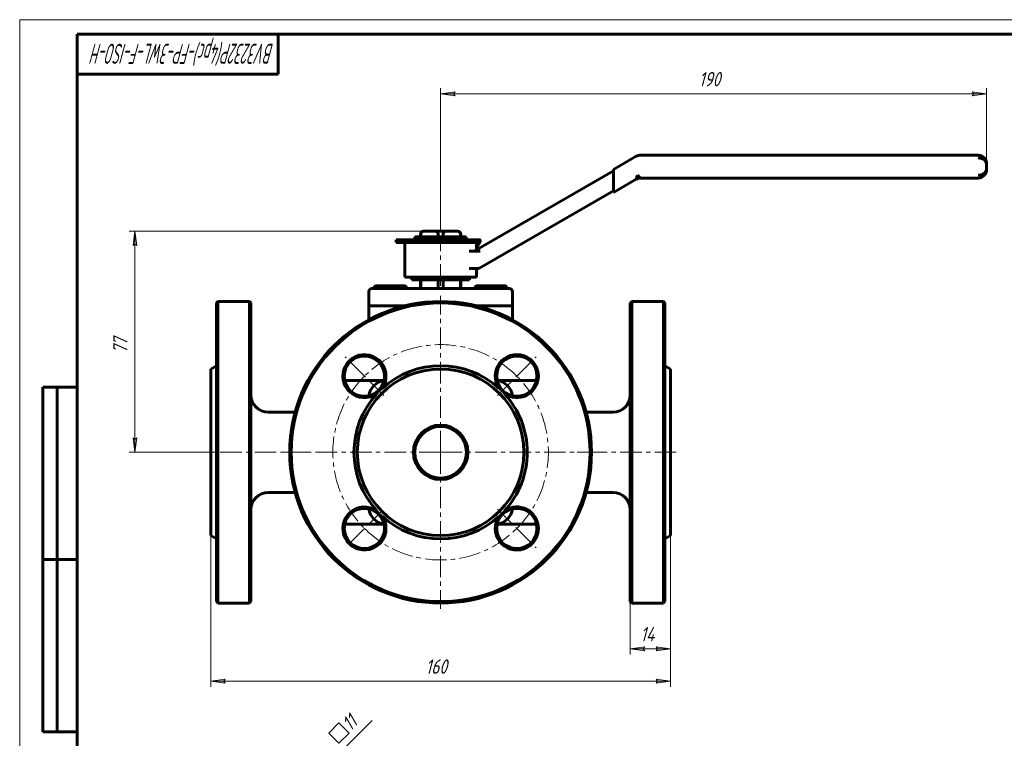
# Model space of a CAD drawing. Header units: millimetres. Extents: x 0 to 614, y 0 to 420.
# Tile 3 of 4: x 0 to 343, y 170 to 420. Entities that reach past the tile are written whole.
import ezdxf

# ---------------------------------------------------------------- set-up
doc = ezdxf.new("R2010")
doc.units = ezdxf.units.MM
for name, pattern in [('K5LT_AXLED', [12, 7.5, -1.5, 1.5, -1.5]), ('K5LT_BASIC', [0]), ('K5LT_THIN', [0])]:
    doc.linetypes.add(name, pattern=pattern)
doc.layers.add('Системный слой', color=7, linetype='Continuous')
doc.layers.add('Системный слой (1)', color=7, linetype='Continuous', true_color=0x6c6c6c)
doc.styles.add('KDIMTEXTSTYLE', font='txt', dxfattribs={"width": 0.96, "oblique": 15, "height": 5})
doc.styles.add('KTEXTSTYLE', font='txt', dxfattribs={"width": 0.96, "height": 5})
doc.dimstyles.new('KDIMSTYLE (1.00)', dxfattribs={"dimtxt": 5, "dimasz": 1, "dimexe": 2, "dimexo": 0, "dimgap": 1, "dimtad": 1, "dimtxsty": 'KDIMTEXTSTYLE', "dimsah": 1, "dimcen": 0, "dimdle": 1, "dimadec": 0, "dimazin": 0, "dimtfac": 0.667, "dimtmove": 0, "dimatfit": 3, "dimfxl": 1, "dimtvp": 1, "dimtolj": 1, "dimtzin": 0, "dimarcsym": 0})

# ---------------------------------------------------------------- blocks, each defined once
blk = doc.blocks.new('U0')
at = {"layer": 'Системный слой (1)', "color": 143, "linetype": 'K5LT_BASIC', "lineweight": 60, "true_color": 0x33acca}
for p, q in [((134.02, 320.37), (127.48, 320.37)), ((165.48, 320.37), (158.94, 320.37))]:
    blk.add_line(p, q, dxfattribs=at)
blk = doc.blocks.new('U1')
at = {"layer": 'Системный слой (1)', "color": 143, "linetype": 'K5LT_BASIC', "lineweight": 60, "true_color": 0x33acca}
for p, q in [((66.48, 269.37), (66.48, 298.37)), ((66.48, 240.37), (66.48, 269.37))]:
    blk.add_line(p, q, dxfattribs=at)
blk = doc.blocks.new('U2')
at = {"layer": 'Системный слой (1)', "color": 143, "linetype": 'K5LT_BASIC', "lineweight": 60, "true_color": 0x33acca}
for p, q in [((80.48, 269.37), (80.48, 321.37)), ((80.48, 217.37), (80.48, 269.37))]:
    blk.add_line(p, q, dxfattribs=at)
blk = doc.blocks.new('U3')
at = {"layer": 'Системный слой (1)', "color": 143, "linetype": 'K5LT_BASIC', "lineweight": 60, "true_color": 0x33acca}
for p, q in [((68.48, 321.37), (68.48, 269.37)), ((68.48, 269.37), (68.48, 217.37))]:
    blk.add_line(p, q, dxfattribs=at)
blk = doc.blocks.new('U4')
at = {"layer": 'Системный слой (1)', "color": 143, "linetype": 'K5LT_BASIC', "lineweight": 60, "true_color": 0x33acca}
for p, q in [((158.66, 327.1), (158.54, 326.92)), ((158.78, 327.23), (158.66, 327.1)), ((158.9, 327.32), (158.78, 327.23)), ((158.95, 327.34), (158.9, 327.32)), ((159.01, 327.36), (158.95, 327.34)), ((159.07, 327.37), (159.01, 327.36))]:
    blk.add_line(p, q, dxfattribs=at)
blk = doc.blocks.new('U5')
at = {"layer": 'Системный слой (1)', "color": 143, "linetype": 'K5LT_BASIC', "lineweight": 60, "true_color": 0x33acca}
for p, q in [((133.91, 327.35), (133.76, 327.37)), ((134.06, 327.31), (133.91, 327.35)), ((134.22, 327.23), (134.06, 327.31)), ((134.34, 327.15), (134.22, 327.23)), ((134.47, 327.04), (134.34, 327.15)), ((134.61, 326.92), (134.47, 327.04))]:
    blk.add_line(p, q, dxfattribs=at)
blk = doc.blocks.new('U6')
at = {"layer": 'Системный слой (1)', "color": 143, "linetype": 'K5LT_BASIC', "lineweight": 60, "true_color": 0x33acca}
for p, q in [((158.98, 340.96), (159.9, 342.01)), ((159.9, 342.01), (159.98, 342.37))]:
    blk.add_line(p, q, dxfattribs=at)
blk = doc.blocks.new('U7')
at = {"layer": 'Системный слой (1)', "color": 143, "linetype": 'K5LT_BASIC', "lineweight": 60, "true_color": 0x33acca}
for p, q in [((158.98, 339.83), (158.98, 342.37)), ((158.98, 330.37), (158.98, 333.37))]:
    blk.add_line(p, q, dxfattribs=at)
blk = doc.blocks.new('U8')
at = {"layer": 'Системный слой (1)', "color": 30, "linetype": 'K5LT_AXLED', "lineweight": 18, "true_color": 0xff8000}
for q in [(146.48, 323.87), (91.98, 269.37), (200.98, 269.37), (146.48, 214.87)]:
    blk.add_line((146.48, 269.37), q, dxfattribs=at)
blk = doc.blocks.new('U9')
at = {"layer": 'Системный слой (1)', "color": 30, "linetype": 'K5LT_AXLED', "lineweight": 18, "true_color": 0xff8000}
for p, q in [((119.97, 295.88), (113.25, 302.6)), ((173, 295.88), (179.72, 302.6)), ((126.68, 289.16), (119.97, 295.88)), ((166.28, 289.16), (173, 295.88)), ((126.33, 249.21), (119.97, 242.85)), ((166.28, 249.57), (173, 242.85)), ((119.97, 242.85), (113.6, 236.48)), ((173, 242.85), (179.72, 236.13))]:
    blk.add_line(p, q, dxfattribs=at)
for start, end in [(45, 135), (135, 225), (315, 45), (225, 315)]:
    blk.add_arc((146.48, 269.37), 37.5, start, end, dxfattribs=at)
blk = doc.blocks.new('D0')
at = {"layer": 'Системный слой (1)'}
for points in [[(70.98, 189.68), (71.48, 190.33), (66.48, 189.68), (71.48, 189.02)], [(221.48, 189.02), (226.48, 189.68), (221.48, 190.33), (221.98, 189.68)]]:
    blk.add_hatch(color=7, dxfattribs=at).paths.add_polyline_path(points)
at = {"layer": 'Системный слой (1)', "color": 7, "linetype": 'K5LT_THIN', "lineweight": 18, "true_color": 0xffffff}
for p, q in [((66.48, 240.37), (66.48, 187.68)), ((226.48, 240.37), (226.48, 187.68)), ((66.48, 189.68), (71.48, 190.33)), ((71.48, 189.02), (66.48, 189.68)), ((71.48, 190.33), (70.98, 189.68)), ((70.98, 189.68), (71.48, 189.02)), ((221.98, 189.68), (221.48, 190.33)), ((221.48, 190.33), (226.48, 189.68)), ((226.48, 189.68), (221.48, 189.02)), ((221.48, 189.02), (221.98, 189.68))]:
    blk.add_line(p, q, dxfattribs=at)
blk.add_wipeout([(141.27, 190.68), (141.27, 198.06), (151.27, 198.06), (151.27, 190.68)]).dxf.layer = 'Системный слой (1)'
blk.add_line((66.48, 189.68), (226.48, 189.68), dxfattribs=at)
at = {"layer": 'Системный слой (1)', "color": 7, "insert": (141.27, 197.26), "char_height": 5, "attachment_point": 1, "style": 'KTEXTSTYLE'}
blk.add_mtext('\\fArial|b0|c204|p34;\\H5.0;\\W1.000;\\Q15;\\fGOST Type AU|b0|i0|c204|p34;\\Q15;\\W0.960;160', dxfattribs=at)
blk = doc.blocks.new('KDIMARROW_01')
at = {"layer": 'Системный слой'}
blk.add_hatch(color=0, dxfattribs=at).paths.add_polyline_path([(0, 0), (-5, 0.66), (-4.5, 0), (-5, -0.66)])
at = {"layer": 'Системный слой', "color": 0, "linetype": 'K5LT_THIN', "lineweight": 18}
for p, q in [((-4.5, 0), (-5, 0.66)), ((-5, 0.66), (0, 0)), ((0, 0), (-5, -0.66)), ((-5, -0.66), (-4.5, 0))]:
    blk.add_line(p, q, dxfattribs=at)
at = {"layer": 'Системный слой (1)', "color": 0, "linetype": 'K5LT_THIN', "lineweight": 18}
blk.add_line((465.37, 269.37), (464.37, 269.37), dxfattribs=at)
blk = doc.blocks.new('D1')
at = {"layer": 'Системный слой (1)', "color": 7, "linetype": 'K5LT_THIN', "lineweight": 18, "true_color": 0xffffff}
for p, q in [((226.48, 240.37), (226.48, 198.95)), ((212.48, 217.37), (212.48, 198.95))]:
    blk.add_line(p, q, dxfattribs=at)
blk.add_wipeout([(215.99, 201.95), (215.99, 209.33), (222.69, 209.33), (222.69, 201.95)]).dxf.layer = 'Системный слой (1)'
at = {"layer": 'Системный слой (1)'}
for points in [[(212.48, 200.95), (217.48, 201.61), (216.98, 200.95), (217.48, 200.29)], [(221.48, 200.29), (226.48, 200.95), (221.48, 201.61), (221.98, 200.95)]]:
    blk.add_hatch(color=7, dxfattribs=at).paths.add_polyline_path(points)
at = {"layer": 'Системный слой (1)', "color": 7, "linetype": 'K5LT_THIN', "lineweight": 18, "true_color": 0xffffff}
for p, q in [((212.48, 200.95), (217.48, 201.61)), ((217.48, 200.29), (212.48, 200.95)), ((212.48, 200.95), (226.48, 200.95)), ((217.48, 201.61), (216.98, 200.95)), ((216.98, 200.95), (217.48, 200.29)), ((221.98, 200.95), (221.48, 201.61)), ((221.48, 201.61), (226.48, 200.95)), ((226.48, 200.95), (221.48, 200.29)), ((221.48, 200.29), (221.98, 200.95))]:
    blk.add_line(p, q, dxfattribs=at)
at = {"layer": 'Системный слой (1)', "color": 7, "insert": (215.99, 208.54), "char_height": 5, "attachment_point": 1, "style": 'KTEXTSTYLE'}
blk.add_mtext('\\fArial|b0|c204|p34;\\H5.0;\\W1.000;\\Q15;\\fGOST Type AU|b0|i0|c204|p34;\\Q15;\\W0.960;14', dxfattribs=at)
blk = doc.blocks.new('D2')
at = {"layer": 'Системный слой (1)'}
for points in [[(40.78, 341.37), (40.12, 346.37), (39.46, 341.37), (40.12, 341.87)], [(40.12, 269.37), (40.78, 274.37), (40.12, 273.87), (39.46, 274.37)]]:
    blk.add_hatch(color=7, dxfattribs=at).paths.add_polyline_path(points)
at = {"layer": 'Системный слой (1)', "color": 7, "linetype": 'K5LT_THIN', "lineweight": 18, "true_color": 0xffffff}
for p, q in [((146.48, 346.37), (38.12, 346.37)), ((39.46, 341.37), (40.12, 346.37)), ((40.12, 346.37), (40.78, 341.37)), ((40.12, 341.87), (39.46, 341.37)), ((40.78, 341.37), (40.12, 341.87)), ((40.12, 269.37), (39.46, 274.37)), ((39.46, 274.37), (40.12, 273.87)), ((40.12, 273.87), (40.78, 274.37)), ((40.78, 274.37), (40.12, 269.37)), ((66.48, 269.37), (38.12, 269.37))]:
    blk.add_line(p, q, dxfattribs=at)
blk.add_wipeout([(39.12, 303.78), (31.74, 303.78), (31.74, 311.62), (39.12, 311.62)]).dxf.layer = 'Системный слой (1)'
blk.add_line((40.12, 269.37), (40.12, 346.37), dxfattribs=at)
at = {"layer": 'Системный слой (1)', "color": 7, "insert": (32.53, 303.78), "char_height": 5, "attachment_point": 1, "rotation": 90, "style": 'KTEXTSTYLE'}
blk.add_mtext('\\fArial|b0|c204|p34;\\H5.0;\\W1.000;\\Q15;\\fGOST Type AU|b0|i0|c204|p34;\\Q15;\\W0.960;77', dxfattribs=at)
blk = doc.blocks.new('D3')
at = {"layer": 'Системный слой (1)'}
for points in [[(150.98, 394.2), (151.48, 394.86), (146.48, 394.2), (151.48, 393.54)], [(336.48, 394.2), (331.48, 394.86), (331.98, 394.2), (331.48, 393.54)]]:
    blk.add_hatch(color=7, dxfattribs=at).paths.add_polyline_path(points)
at = {"layer": 'Системный слой (1)', "color": 7, "linetype": 'K5LT_THIN', "lineweight": 18, "true_color": 0xffffff}
for p, q in [((146.48, 346.37), (146.48, 396.2)), ((146.48, 394.2), (151.48, 394.86)), ((151.48, 393.54), (146.48, 394.2)), ((151.48, 394.86), (150.98, 394.2)), ((150.98, 394.2), (151.48, 393.54)), ((331.98, 394.2), (331.48, 394.86)), ((331.48, 394.86), (336.48, 394.2)), ((336.48, 394.2), (331.48, 393.54)), ((331.48, 393.54), (331.98, 394.2)), ((336.48, 368.87), (336.48, 396.2))]:
    blk.add_line(p, q, dxfattribs=at)
blk.add_wipeout([(236.34, 395.2), (236.34, 402.58), (246.21, 402.58), (246.21, 395.2)]).dxf.layer = 'Системный слой (1)'
blk.add_line((146.48, 394.2), (336.48, 394.2), dxfattribs=at)
at = {"layer": 'Системный слой (1)', "color": 7, "insert": (236.34, 401.79), "char_height": 5, "attachment_point": 1, "style": 'KTEXTSTYLE'}
blk.add_mtext('\\fArial|b0|c204|p34;\\H5.0;\\W1.000;\\Q15;\\fGOST Type AU|b0|i0|c204|p34;\\Q15;\\W0.960;190', dxfattribs=at)
blk = doc.blocks.new('D9')
at = {"layer": 'Системный слой (1)'}
for points in [[(104.94, 157.31), (108.01, 161.31), (104.01, 158.24), (104.83, 158.13)], [(100.24, 153.53), (104.24, 156.6), (103.42, 156.71), (103.31, 157.53)]]:
    blk.add_hatch(color=7, dxfattribs=at).paths.add_polyline_path(points)
at = {"layer": 'Системный слой (1)', "color": 7, "linetype": 'K5LT_THIN', "lineweight": 18, "true_color": 0xffffff}
for p, q in [((108.01, 161.31), (111.55, 164.85)), ((100.24, 153.53), (108.01, 161.31)), ((104.01, 158.24), (108.01, 161.31)), ((108.01, 161.31), (104.94, 157.31)), ((148.71, 120.61), (106.6, 162.72)), ((104.83, 158.13), (104.01, 158.24)), ((104.94, 157.31), (104.83, 158.13)), ((140.94, 112.83), (98.82, 154.95)), ((100.24, 153.53), (103.31, 157.53)), ((104.24, 156.6), (100.24, 153.53)), ((103.31, 157.53), (103.42, 156.71)), ((103.42, 156.71), (104.24, 156.6))]:
    blk.add_line(p, q, dxfattribs=at)
blk.add_wipeout([(112.22, 166.93), (107, 172.15), (114.99, 180.14), (120.21, 174.92)]).dxf.layer = 'Системный слой (1)'
for p, q in [((107.56, 171.59), (111.1, 175.13)), ((111.1, 175.13), (114.63, 171.59)), ((111.51, 164.81), (122.66, 175.96)), ((111.1, 168.05), (107.56, 171.59)), ((114.63, 171.59), (111.1, 168.05))]:
    blk.add_line(p, q, dxfattribs=at)
at = {"layer": 'Системный слой (1)', "color": 7, "insert": (111.6, 175.63), "char_height": 5, "attachment_point": 1, "rotation": 45, "style": 'KTEXTSTYLE'}
blk.add_mtext('\\fArial|b0|c204|p34;\\H5.0;\\W1.000;\\Q15;\\fGOST Type AU|b0|i0|c204|p34;\\Q15;\\W0.960;11', dxfattribs=at)
blk = doc.blocks.new('U35')
at = {"color": 7, "linetype": 'K5LT_THIN', "lineweight": 18, "true_color": 0xffffff}
for p, q in [((0, 0), (0, 420)), ((0, 420), (594, 420))]:
    blk.add_line(p, q, dxfattribs=at)
at = {"color": 143, "linetype": 'K5LT_BASIC', "lineweight": 60, "true_color": 0x33acca}
for p, q in [((20, 5), (20, 415)), ((20, 415), (589, 415)), ((90, 415), (90, 401)), ((90, 401), (20, 401)), ((8, 172), (8, 292)), ((20, 292), (8, 292)), ((13, 172), (13, 292)), ((20, 232), (8, 232)), ((20, 172), (8, 172))]:
    blk.add_line(p, q, dxfattribs=at)
at = {"color": 7, "insert": (88.48, 404.64), "char_height": 7, "attachment_point": 1, "rotation": 180, "style": 'KTEXTSTYLE'}
blk.add_mtext('\\fArial|b0|c204|p34;\\H5.0;\\W1.000;\\Q15;\\fGOST Type AU|b0|i0|c204|p34;\\Q15;\\W0.579;\\H7.00;BV3232P(4pc)-FP-3WL-F-ISO-H', dxfattribs=at)

msp = doc.modelspace()

# ---------------------------------------------------------------- linework, layer by layer
at = {"layer": 'Системный слой (1)', "color": 143, "linetype": 'K5LT_BASIC', "lineweight": 60, "true_color": 0x33acca}
for p, q in [((214.577, 372.463), (206.613, 367.865)), ((333.483, 372.865), (216.077, 372.865)), ((206.613, 367.329), (158.178, 339.365)), ((206.613, 367.865), (206.613, 366.711)), ((206.613, 361.02), (206.613, 366.711)), ((336.483, 367.865), (336.483, 369.865)), ((206.613, 359.865), (214.577, 364.463)), ((215.005, 365.865), (214.577, 364.463)), ((216.077, 364.865), (215.005, 365.865)), ((216.077, 364.865), (333.483, 364.865)), ((159.785, 333.365), (206.613, 360.401)), ((206.613, 361.02), (206.613, 359.865)), ((140.936, 346.365), (140.503, 346.365)), ((140.936, 346.365), (144.249, 346.365)), ((148.714, 346.365), (144.249, 346.365)), ((148.714, 346.365), (152.027, 346.365)), ((152.46, 346.365), (152.027, 346.365)), ((130.982, 342.365), (130.982, 343.365)), ((130.982, 343.365), (159.982, 343.365)), ((132.447, 343.375), (136.817, 343.375)), ((132.447, 343.365), (132.447, 343.375)), ((136.817, 343.365), (136.817, 343.375)), ((136.817, 343.375), (137.687, 343.375)), ((137.547, 343.375), (137.547, 344.365)), ((137.547, 344.365), (155.416, 344.365)), ((137.687, 343.375), (137.687, 343.365)), ((139.503, 344.365), (139.503, 345.365)), ((139.556, 344.365), (139.556, 345.365)), ((144.231, 343.375), (146.512, 343.375)), ((144.231, 343.365), (144.231, 343.375)), ((145.629, 344.365), (145.629, 345.365)), ((146.512, 343.375), (148.941, 343.375)), ((146.512, 343.365), (146.512, 343.375)), ((147.334, 344.365), (147.334, 345.365)), ((148.941, 343.365), (148.941, 343.375)), ((153.408, 344.365), (153.408, 345.365)), ((153.46, 344.365), (153.46, 345.365)), ((155.416, 343.365), (155.416, 344.365)), ((160.201, 342.873), (159.9, 342.007)), ((159.982, 342.365), (159.982, 343.365)), ((160.106, 343.365), (159.982, 343.365)), ((130.982, 342.365), (159.982, 342.365)), ((133.982, 330.365), (133.982, 342.365)), ((158.729, 339.365), (156.359, 339.365)), ((158.729, 339.365), (160.178, 339.365)), ((156.377, 333.365), (158.413, 333.365)), ((158.413, 333.365), (159.785, 333.365)), ((133.982, 330.365), (158.982, 330.365)), ((136.482, 330.365), (136.482, 329.365)), ((156.482, 329.365), (136.482, 329.365)), ((139.503, 326.365), (139.503, 329.365)), ((139.556, 326.365), (139.556, 329.365)), ((145.629, 326.365), (145.629, 329.365)), ((147.334, 326.365), (147.334, 329.365)), ((153.408, 326.365), (153.408, 329.365)), ((153.46, 326.365), (153.46, 329.365)), ((156.482, 330.365), (156.482, 329.365)), ((122.482, 326.365), (123.352, 326.365)), ((127.482, 326.365), (122.482, 326.365)), ((123.352, 326.365), (123.352, 326.919)), ((123.982, 327.365), (123.748, 327.231)), ((123.982, 327.365), (125.314, 327.365)), ((125.314, 327.365), (130.091, 327.365)), ((127.276, 326.365), (127.276, 326.919)), ((165.482, 326.365), (127.482, 326.365)), ((130.091, 327.365), (133.758, 327.365)), ((132.906, 326.365), (132.906, 326.919)), ((133.758, 327.365), (133.982, 327.365)), ((133.982, 327.365), (134.215, 327.231)), ((134.611, 326.365), (134.611, 326.919)), ((158.54, 326.365), (158.54, 326.919)), ((158.982, 327.365), (158.897, 327.317)), ((158.982, 327.365), (159.065, 327.365)), ((159.065, 327.365), (162.311, 327.365)), ((159.59, 326.365), (159.59, 326.919)), ((162.311, 327.365), (167.228, 327.365)), ((165.032, 326.365), (165.032, 326.919)), ((170.482, 326.365), (165.482, 326.365)), ((167.228, 327.365), (168.982, 327.365)), ((168.982, 327.365), (169.066, 327.317)), ((169.423, 326.365), (169.423, 326.919)), ((121.482, 325.365), (121.482, 320.365)), ((171.482, 325.365), (171.482, 320.365)), ((68.482, 321.365), (68.982, 321.865)), ((68.982, 269.365), (68.982, 321.865)), ((79.982, 321.865), (68.982, 321.865)), ((79.982, 321.865), (79.982, 269.365)), ((80.482, 321.365), (79.982, 321.865)), ((127.482, 320.365), (121.482, 320.365)), ((121.482, 320.365), (121.482, 319.365)), ((121.482, 319.365), (121.482, 315.531)), ((171.482, 320.365), (165.482, 320.365)), ((171.482, 319.365), (171.482, 320.365)), ((171.482, 319.365), (171.482, 315.531)), ((212.482, 321.365), (212.982, 321.865)), ((212.482, 321.365), (212.482, 217.365)), ((212.982, 321.865), (223.982, 321.865)), ((212.982, 269.365), (212.982, 321.865)), ((223.982, 321.865), (223.982, 269.365)), ((224.482, 321.365), (223.982, 321.865)), ((224.482, 217.365), (224.482, 321.365)), ((66.482, 298.365), (68.482, 299.52)), ((226.482, 298.365), (224.482, 299.52)), ((226.482, 298.365), (226.482, 240.365)), ((115.482, 294.365), (113.131, 294.365)), ((126.799, 294.365), (115.482, 294.365)), ((177.482, 294.365), (166.164, 294.365)), ((179.832, 294.365), (177.482, 294.365)), ((95.883, 283.365), (86.482, 283.365)), ((197.081, 283.365), (206.482, 283.365)), ((68.982, 216.865), (68.982, 269.365)), ((79.982, 269.365), (79.982, 216.865)), ((212.982, 216.865), (212.982, 269.365)), ((223.982, 269.365), (223.982, 216.865)), ((95.883, 255.365), (86.482, 255.365)), ((197.081, 255.365), (206.482, 255.365)), ((113.131, 244.365), (115.482, 244.365)), ((115.482, 244.365), (126.799, 244.365)), ((166.164, 244.365), (177.482, 244.365)), ((177.482, 244.365), (179.832, 244.365)), ((66.482, 240.365), (68.482, 239.211)), ((226.482, 240.365), (224.482, 239.211)), ((68.482, 217.365), (68.982, 216.865)), ((79.982, 216.865), (68.982, 216.865)), ((80.482, 217.365), (79.982, 216.865)), ((212.482, 217.365), (212.982, 216.865)), ((212.982, 216.865), (223.982, 216.865)), ((224.482, 217.365), (223.982, 216.865))]:
    msp.add_line(p, q, dxfattribs=at)
at = {"layer": 'Системный слой (1)', "color": 30, "linetype": 'K5LT_AXLED', "lineweight": 18, "true_color": 0xff8000}
for p, q in [((146.482, 327.365), (146.482, 344.365)), ((101.282, 269.365), (64.482, 269.365)), ((228.482, 269.365), (191.682, 269.365))]:
    msp.add_line(p, q, dxfattribs=at)
at = {"layer": 'Системный слой (1)', "color": 143, "linetype": 'K5LT_BASIC', "lineweight": 60, "true_color": 0x33acca}
for centre, radius in [((146.482, 269.365), 52), ((119.965, 295.882), 7), ((172.998, 295.882), 7), ((146.482, 269.365), 29), ((146.482, 269.365), 9.5), ((146.482, 269.365), 9), ((119.965, 242.849), 7), ((172.998, 242.849), 7)]:
    msp.add_circle(centre, radius, dxfattribs=at)
for centre, radius, start, end in [((216.077, 369.865), 3, 90, 120), ((333.483, 369.865), 3, 30.79502, 90), ((216.077, 361.865), 3, 90, 120), ((333.483, 367.865), 3, 270, 327.04887), ((140.503, 345.365), 1, 90, 180), ((152.46, 345.365), 1, 0, 90), ((122.482, 325.365), 1, 90, 180), ((170.482, 325.365), 1, 0, 90), ((146.482, 269.365), 52.5, 0, 180), ((119.965, 295.882), 7.5, 0, 304.56343), ((172.998, 295.882), 7.5, 0, 214.56343), ((146.482, 269.365), 30.155, 47.5823, 132.4177), ((119.965, 295.882), 7.5, 325.43657, 0), ((172.998, 295.882), 7.5, 235.43657, 0), ((127.482, 288.365), 6, 96.62045, 173.37955), ((165.482, 288.365), 6, 6.62045, 83.37955), ((86.482, 289.365), 6, 180, 270), ((146.482, 269.365), 30.155, 137.5823, 222.4177), ((146.482, 269.365), 30.155, 0, 42.4177), ((206.482, 289.365), 6, 270, 0), ((146.482, 269.365), 52.5, 180, 0), ((146.482, 269.365), 30.155, 317.5823, 0), ((86.482, 249.365), 6, 90, 180), ((206.482, 249.365), 6, 0, 90), ((119.965, 242.849), 7.5, 55.43657, 0), ((172.998, 242.849), 7.5, 0, 124.56343), ((127.482, 250.365), 6, 186.62045, 263.37955), ((119.965, 242.849), 7.5, 0, 34.56343), ((146.482, 269.365), 30.155, 227.5823, 312.4177), ((172.998, 242.849), 7.5, 145.43657, 0), ((165.482, 250.365), 6, 276.62045, 353.37955)]:
    msp.add_arc(centre, radius, start, end, dxfattribs=at)
for centre, major_axis, ratio, start_param, end_param in [((333.483, 369.865), (-3, 0), 0.6666667, 3.1415927, 4.712389), ((333.483, 367.865), (3, 0), 0.6666667, 4.712389, 6.2831853), ((150.492, 346.246), (9.71, -3.373), 0.3993468, 0, 0.0891993)]:
    msp.add_ellipse(centre, major_axis=major_axis, ratio=ratio, start_param=start_param, end_param=end_param, dxfattribs=at)
for points, knots in [([(336, 371.496), (336.011, 371.479), (336.021, 371.462), (336.056, 371.407), (336.079, 371.367), (336.145, 371.249), (336.185, 371.169), (336.222, 371.086), (336.222, 371.084), (336.231, 371.064), (336.239, 371.046), (336.254, 371.011), (336.26, 370.994), (336.273, 370.963), (336.279, 370.947), (336.29, 370.918), (336.295, 370.904), (336.305, 370.878), (336.31, 370.865), (336.318, 370.841), (336.322, 370.83), (336.329, 370.808), (336.333, 370.797), (336.339, 370.777), (336.342, 370.768), (336.348, 370.749), (336.351, 370.739), (336.356, 370.724), (336.357, 370.719), (336.361, 370.708), (336.362, 370.702), (336.367, 370.686), (336.37, 370.675), (336.379, 370.642), (336.385, 370.62), (336.402, 370.554), (336.412, 370.51), (336.439, 370.379), (336.453, 370.292), (336.477, 370.091), (336.483, 369.978), (336.483, 369.865)], [0.1754476, 0.1754476, 0.1754476, 0.1754476, 0.8772379, 0.8772379, 2.4562662, 2.4562662, 5.6143227, 5.6143227, 5.6791235, 5.6791235, 6.3837766, 6.3837766, 7.0243702, 7.0243702, 7.6067281, 7.6067281, 8.1361444, 8.1361444, 8.6174319, 8.6174319, 9.054966, 9.054966, 9.4527243, 9.4527243, 9.8143227, 9.8143227, 10.1759212, 10.1759212, 10.3799512, 10.3799512, 10.5905632, 10.5905632, 11.0052052, 11.0052052, 11.8344892, 11.8344892, 13.4798934, 13.4798934, 16.7443739, 16.7443739, 21, 21, 21, 21]), ([(336.059, 371.401), (336.069, 371.383), (336.079, 371.366), (336.111, 371.31), (336.132, 371.27), (336.191, 371.155), (336.226, 371.079), (336.259, 370.997), (336.261, 370.992), (336.269, 370.972), (336.275, 370.957), (336.286, 370.928), (336.291, 370.915), (336.3, 370.891), (336.304, 370.88), (336.312, 370.859), (336.315, 370.85), (336.321, 370.832), (336.324, 370.824), (336.329, 370.809), (336.331, 370.802), (336.335, 370.789), (336.337, 370.783), (336.341, 370.772), (336.342, 370.767), (336.345, 370.758), (336.347, 370.753), (336.349, 370.745), (336.35, 370.742), (336.353, 370.734), (336.354, 370.731), (336.355, 370.725), (336.356, 370.723), (336.358, 370.717), (336.359, 370.713), (336.362, 370.702), (336.365, 370.694), (336.371, 370.672), (336.375, 370.658), (336.387, 370.615), (336.394, 370.586), (336.414, 370.5), (336.426, 370.443), (336.455, 370.281), (336.469, 370.176), (336.481, 370.002), (336.483, 369.934), (336.483, 369.865)], [0.1860027, 0.1860027, 0.1860027, 0.1860027, 0.9300135, 0.9300135, 2.6040377, 2.6040377, 5.7660835, 5.7660835, 5.9638611, 5.9638611, 6.5914316, 6.5914316, 7.1257541, 7.1257541, 7.5806839, 7.5806839, 7.9680176, 7.9680176, 8.2977989, 8.2977989, 8.5785795, 8.5785795, 8.8176401, 8.8176401, 9.0211797, 9.0211797, 9.1944761, 9.1944761, 9.3420232, 9.3420232, 9.4895703, 9.4895703, 9.5809099, 9.5809099, 9.735485, 9.735485, 10.0305832, 10.0305832, 10.6137533, 10.6137533, 11.7660412, 11.7660412, 14.042512, 14.042512, 18.242512, 18.242512, 21, 21, 21, 21]), ([(336, 366.234), (336.011, 366.251), (336.021, 366.268), (336.056, 366.324), (336.078, 366.363), (336.144, 366.481), (336.184, 366.561), (336.228, 366.659), (336.235, 366.675), (336.249, 366.708), (336.256, 366.726), (336.269, 366.759), (336.276, 366.775), (336.287, 366.805), (336.293, 366.819), (336.303, 366.847), (336.308, 366.86), (336.316, 366.885), (336.32, 366.897), (336.328, 366.92), (336.332, 366.931), (336.339, 366.952), (336.342, 366.961), (336.348, 366.981), (336.351, 366.991), (336.356, 367.007), (336.357, 367.012), (336.361, 367.023), (336.362, 367.029), (336.367, 367.045), (336.37, 367.056), (336.379, 367.089), (336.385, 367.111), (336.402, 367.177), (336.412, 367.221), (336.439, 367.352), (336.453, 367.439), (336.477, 367.639), (336.483, 367.753), (336.483, 367.865)], [0.1750433, 0.1750433, 0.1750433, 0.1750433, 0.8752165, 0.8752165, 2.4506061, 2.4506061, 5.6013853, 5.6013853, 6.2303827, 6.2303827, 6.8972041, 6.8972041, 7.5034054, 7.5034054, 8.0544975, 8.0544975, 8.5554904, 8.5554904, 9.0109384, 9.0109384, 9.424982, 9.424982, 9.8013853, 9.8013853, 10.1777887, 10.1777887, 10.3817828, 10.3817828, 10.5923576, 10.5923576, 11.0069265, 11.0069265, 11.8360644, 11.8360644, 13.4811786, 13.4811786, 16.7450838, 16.7450838, 21, 21, 21, 21]), ([(139.556, 345.365), (139.556, 345.466), (139.578, 345.582), (139.654, 345.786), (139.729, 345.9), (139.909, 346.091), (140.055, 346.182), (140.412, 346.332), (140.697, 346.365), (140.936, 346.365)], [0.44696403, 0.44696403, 0.44696403, 0.44696403, 0.47713553, 0.47713553, 0.51603848, 0.51603848, 0.57256995, 0.57256995, 0.67384899, 0.67384899, 0.67384899, 0.67384899]), ([(144.249, 346.365), (144.488, 346.365), (144.773, 346.332), (145.13, 346.182), (145.276, 346.091), (145.456, 345.9), (145.531, 345.786), (145.607, 345.582), (145.629, 345.466), (145.629, 345.365)], [1.11400712, 1.11400712, 1.11400712, 1.11400712, 1.21528616, 1.21528616, 1.27181762, 1.27181762, 1.31072058, 1.31072058, 1.34089208, 1.34089208, 1.34089208, 1.34089208]), ([(147.334, 345.365), (147.334, 345.466), (147.356, 345.582), (147.432, 345.786), (147.507, 345.9), (147.687, 346.091), (147.833, 346.182), (148.19, 346.332), (148.475, 346.365), (148.714, 346.365)], [0.44696403, 0.44696403, 0.44696403, 0.44696403, 0.47713553, 0.47713553, 0.51603848, 0.51603848, 0.57256995, 0.57256995, 0.67384899, 0.67384899, 0.67384899, 0.67384899]), ([(152.027, 346.365), (152.266, 346.365), (152.551, 346.332), (152.908, 346.182), (153.054, 346.091), (153.234, 345.9), (153.309, 345.786), (153.385, 345.582), (153.408, 345.466), (153.408, 345.365)], [1.11400712, 1.11400712, 1.11400712, 1.11400712, 1.21528616, 1.21528616, 1.27181762, 1.27181762, 1.31072058, 1.31072058, 1.34089208, 1.34089208, 1.34089208, 1.34089208]), ([(159.982, 342.722), (159.982, 342.711), (159.982, 342.69), (159.983, 342.662), (159.984, 342.636), (159.986, 342.607), (159.99, 342.584), (159.995, 342.568), (159.999, 342.56), (160.004, 342.554), (160.009, 342.552), (160.014, 342.552), (160.019, 342.555), (160.026, 342.561), (160.034, 342.57), (160.043, 342.584), (160.053, 342.602), (160.061, 342.619), (160.069, 342.636), (160.076, 342.651), (160.083, 342.667), (160.089, 342.68), (160.095, 342.697), (160.103, 342.717), (160.11, 342.737), (160.117, 342.756), (160.123, 342.772), (160.128, 342.786), (160.137, 342.812), (160.156, 342.87), (160.183, 342.945), (160.215, 343.036), (160.247, 343.129), (160.269, 343.192), (160.282, 343.231)], [0, 0, 0, 0, 1.3085077, 2.6216392, 3.899853, 5.1447321, 7.55734, 8.7038295, 9.7861507, 10.8482626, 11.8436316, 12.8002879, 13.6954747, 14.572957, 15.6416422, 16.8833903, 18.0230767, 18.8505502, 19.3785061, 20.3191274, 20.7219816, 21.0771886, 21.7385752, 22.3121552, 22.9234563, 23.3619593, 23.8358962, 24.1247347, 24.5510133, 26.0104392, 29.1807174, 31.7201756, 33.1923973, 35, 35, 35, 35]), ([(160.282, 343.231), (160.242, 343.294), (160.194, 343.338), (160.134, 343.362), (160.12, 343.365), (160.106, 343.365)], [0, 0, 0, 0, 0.038831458, 0.038831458, 0.051866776, 0.051866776, 0.051866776, 0.051866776]), ([(124.22, 289.706), (124.238, 289.742), (124.256, 289.779), (124.365, 289.991), (124.467, 290.164), (124.707, 290.504), (124.844, 290.672), (125.175, 291.003), (125.343, 291.14), (125.683, 291.38), (125.856, 291.482), (126.068, 291.591), (126.105, 291.609), (126.141, 291.627)], [1.55386206, 1.55386206, 1.55386206, 1.55386206, 1.56849155, 1.56849155, 1.63857995, 1.63857995, 1.70866836, 1.70866836, 1.77875676, 1.77875676, 1.84884517, 1.84884517, 1.86347465, 1.86347465, 1.86347465, 1.86347465]), ([(166.822, 291.627), (166.859, 291.609), (166.895, 291.591), (167.107, 291.482), (167.28, 291.38), (167.62, 291.14), (167.788, 291.003), (168.119, 290.672), (168.256, 290.504), (168.496, 290.164), (168.598, 289.991), (168.707, 289.779), (168.725, 289.742), (168.743, 289.706)], [1.55386206, 1.55386206, 1.55386206, 1.55386206, 1.56849155, 1.56849155, 1.63857995, 1.63857995, 1.70866836, 1.70866836, 1.77875676, 1.77875676, 1.84884517, 1.84884517, 1.86347465, 1.86347465, 1.86347465, 1.86347465]), ([(126.141, 247.104), (126.105, 247.122), (126.068, 247.14), (125.856, 247.249), (125.683, 247.351), (125.343, 247.591), (125.175, 247.728), (124.844, 248.059), (124.707, 248.227), (124.467, 248.567), (124.365, 248.74), (124.256, 248.952), (124.238, 248.988), (124.22, 249.025)], [1.55386206, 1.55386206, 1.55386206, 1.55386206, 1.56849155, 1.56849155, 1.63857995, 1.63857995, 1.70866836, 1.70866836, 1.77875676, 1.77875676, 1.84884517, 1.84884517, 1.86347465, 1.86347465, 1.86347465, 1.86347465]), ([(168.743, 249.025), (168.725, 248.988), (168.707, 248.952), (168.598, 248.74), (168.496, 248.567), (168.256, 248.227), (168.119, 248.059), (167.788, 247.728), (167.62, 247.591), (167.28, 247.351), (167.107, 247.249), (166.895, 247.14), (166.859, 247.122), (166.822, 247.104)], [1.55386206, 1.55386206, 1.55386206, 1.55386206, 1.56849155, 1.56849155, 1.63857995, 1.63857995, 1.70866836, 1.70866836, 1.77875676, 1.77875676, 1.84884517, 1.84884517, 1.86347465, 1.86347465, 1.86347465, 1.86347465])]:
    msp.add_open_spline(points, degree=3, knots=knots, dxfattribs=at)
for points, weights in [([(125.314, 327.365), (124.403, 327.365), (123.352, 326.919)], [1, 1.0379548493, 1]), ([(123.352, 326.919), (123.56, 327.122), (123.748, 327.231)], [1, 1.01690347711, 1.01875077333]), ([(127.276, 326.919), (126.225, 327.365), (125.314, 327.365)], [1, 1.0379548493, 1]), ([(130.091, 327.365), (128.785, 327.365), (127.276, 326.919)], [1, 1.0379548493, 1]), ([(132.906, 326.919), (131.397, 327.365), (130.091, 327.365)], [1, 1.0379548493, 1]), ([(133.758, 327.365), (133.363, 327.365), (132.906, 326.919)], [1, 1.0379548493, 1]), ([(159.59, 326.919), (159.309, 327.365), (159.065, 327.365)], [1, 1.0379548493, 1]), ([(162.311, 327.365), (161.048, 327.365), (159.59, 326.919)], [1, 1.0379548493, 1]), ([(165.032, 326.919), (163.574, 327.365), (162.311, 327.365)], [1, 1.0379548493, 1]), ([(167.228, 327.365), (166.209, 327.365), (165.032, 326.919)], [1, 1.0379548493, 1]), ([(169.423, 326.919), (168.247, 327.365), (167.228, 327.365)], [1, 1.0379548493, 1]), ([(169.066, 327.316), (169.234, 327.22), (169.423, 326.919)], [1.01688693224, 1.0252760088, 1])]:
    msp.add_rational_spline(points, weights, degree=2, dxfattribs=at)

# ---------------------------------------------------------------- block references
at = {"layer": 'Системный слой (1)'}
for name in ['U6', 'U7', 'U5', 'U4', 'U8', 'U3', 'U2', 'U0', 'U9', 'U1']:
    msp.add_blockref(name, (0, 0), dxfattribs=at)

# ---------------------------------------------------------------- dimensions: what is measured, and where the dimension line sits
at = {"layer": 'Системный слой (1)', "color": 7}
dim = msp.add_linear_dim(base=(100.235, 153.532), p1=(148.714, 120.61), p2=(140.936, 112.832), angle=45, dimstyle='KDIMSTYLE (1.00)', override={"dimexo": 0, "dimtoh": 1, "dimpost": '\\fGOST Type AU|b0|c204|p34;\\H5.0;\\W0.960;\\Q15;{\\fSymbol Type A|i0|c204|p18;т}<>', "dimblk1": 'KDIMARROW_01', "dimblk2": 'KDIMARROW_01', "dimse1": 0, "dimse2": 0, "dimclrt": 7, "dimtol": 1, "dimtp": 0, "dimtm": 0, "dimtdec": 5, "dimtmove": 1, "dimtolj": 1}, dxfattribs=at)
dim.commit()
dim.dimension.update_dxf_attribs({"geometry": 'D9', "text_midpoint": (117.088, 170.385), "dimtype": 160})

# ---------------------------------------------------------------- next in the draw order: dimensions: what is measured, and where the dimension line sits
dim = msp.add_linear_dim(base=(40.117, 269.365), p1=(146.482, 346.365), p2=(66.482, 269.365), angle=90, dimstyle='KDIMSTYLE (1.00)', override={"dimexo": 0, "dimpost": '\\fGOST Type AU|b0|c204|p34;\\H5.0;\\W0.960;\\Q15;<>', "dimblk1": 'KDIMARROW_01', "dimblk2": 'KDIMARROW_01', "dimse1": 0, "dimse2": 0, "dimclrt": 7, "dimtol": 1, "dimtp": 0, "dimtm": 0, "dimtdec": 5, "dimtolj": 1}, dxfattribs=at)
dim.commit()
dim.dimension.update_dxf_attribs({"geometry": 'D2', "text_midpoint": (40.117, 307.865), "dimtype": 160})
dim = msp.add_linear_dim(base=(66.482, 189.675), p1=(226.482, 240.365), p2=(66.482, 240.365), dimstyle='KDIMSTYLE (1.00)', override={"dimexo": 0, "dimpost": '\\fGOST Type AU|b0|c204|p34;\\H5.0;\\W0.960;\\Q15;<>', "dimblk1": 'KDIMARROW_01', "dimblk2": 'KDIMARROW_01', "dimse1": 0, "dimse2": 0, "dimclrt": 7, "dimtol": 1, "dimtp": 0, "dimtm": 0, "dimtdec": 5, "dimtolj": 1}, dxfattribs=at)
dim.commit()
dim.dimension.update_dxf_attribs({"geometry": 'D0', "text_midpoint": (146.482, 189.675), "dimtype": 160})

# ---------------------------------------------------------------- next in the draw order: dimensions: what is measured, and where the dimension line sits
for base, p1, p2, picture, middle in [((146.482, 394.199), (336.483, 368.865), (146.482, 346.365), 'D3', (241.482, 394.199)), ((212.482, 200.953), (226.482, 240.365), (212.482, 217.365), 'D1', (219.482, 200.953))]:
    dim = msp.add_linear_dim(base=base, p1=p1, p2=p2, dimstyle='KDIMSTYLE (1.00)', override={"dimexo": 0, "dimpost": '\\fGOST Type AU|b0|c204|p34;\\H5.0;\\W0.960;\\Q15;<>', "dimblk1": 'KDIMARROW_01', "dimblk2": 'KDIMARROW_01', "dimse1": 0, "dimse2": 0, "dimclrt": 7, "dimtol": 1, "dimtp": 0, "dimtm": 0, "dimtdec": 5, "dimtolj": 1}, dxfattribs=at)
    dim.commit()
    dim.dimension.update_dxf_attribs({"geometry": picture, "text_midpoint": middle, "dimtype": 160})

# ---------------------------------------------------------------- next in the draw order: block references
msp.add_blockref('U35', (0, 0))

doc.saveas('drawing.dxf')
